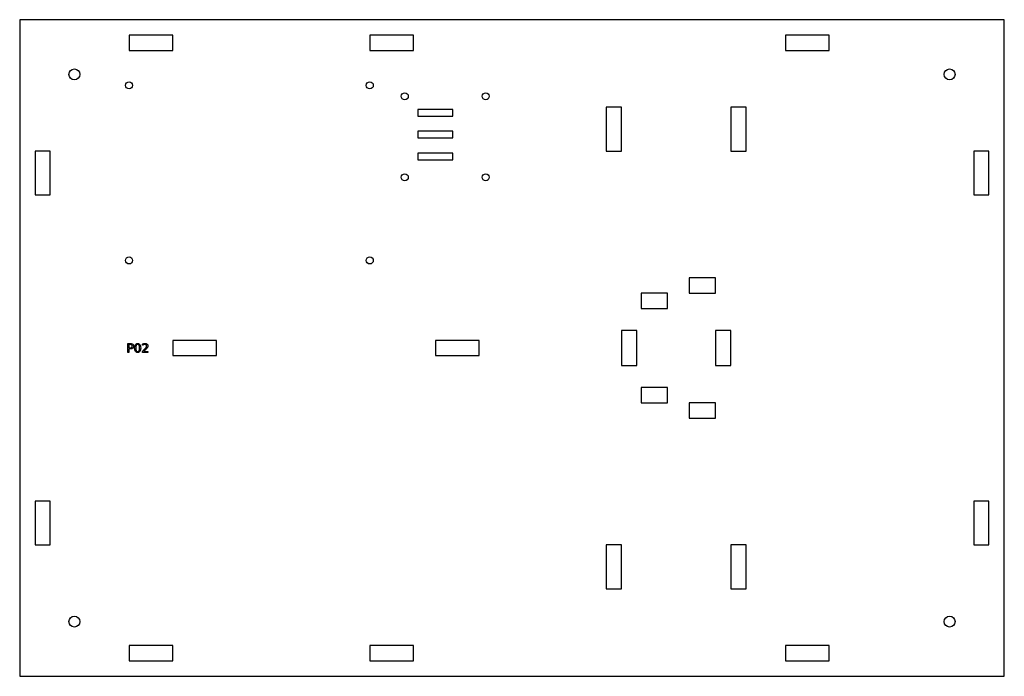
# Model space of a CAD drawing. Header units: millimetres. Extents: x 0 to 450, y 0 to 300.
import ezdxf

# ---------------------------------------------------------------- set-up
doc = ezdxf.new("R2010")
doc.units = ezdxf.units.MM
doc.layers.add('CUT', color=1, linetype='Continuous')
doc.layers.add('LABELS', color=3, linetype='Continuous')

msp = doc.modelspace()

# ---------------------------------------------------------------- linework, layer by layer
at = {"layer": 'CUT'}
for points in [[(0, 0), (450, 0), (450, 300), (0, 300)], [(50, 286), (70, 286), (70, 293), (50, 293)], [(160, 286), (180, 286), (180, 293), (160, 293)], [(350, 286), (370, 286), (370, 293), (350, 293)], [(182, 256), (198, 256), (198, 259), (182, 259)], [(268, 240), (275, 240), (275, 260), (268, 260)], [(325, 240), (332, 240), (332, 260), (325, 260)], [(182, 246), (198, 246), (198, 249), (182, 249)], [(7, 220), (14, 220), (14, 240), (7, 240)], [(182, 236), (198, 236), (198, 239), (182, 239)], [(436, 220), (443, 220), (443, 240), (436, 240)], [(306, 175), (318, 175), (318, 182), (306, 182)], [(284, 168), (296, 168), (296, 175), (284, 175)], [(275, 142), (282, 142), (282, 158), (275, 158)], [(318, 142), (325, 142), (325, 158), (318, 158)], [(70, 146.5), (90, 146.5), (90, 153.5), (70, 153.5)], [(190, 146.5), (210, 146.5), (210, 153.5), (190, 153.5)], [(284, 125), (296, 125), (296, 132), (284, 132)], [(306, 118), (318, 118), (318, 125), (306, 125)], [(7, 60), (14, 60), (14, 80), (7, 80)], [(436, 60), (443, 60), (443, 80), (436, 80)], [(268, 40), (275, 40), (275, 60), (268, 60)], [(325, 40), (332, 40), (332, 60), (325, 60)], [(50, 7), (70, 7), (70, 14), (50, 14)], [(160, 7), (180, 7), (180, 14), (160, 14)], [(350, 7), (370, 7), (370, 14), (350, 14)]]:
    msp.add_lwpolyline(points, close=True, dxfattribs=at)
for centre, radius in [((25, 275), 2.5), ((425, 275), 2.5), ((50, 270), 1.6), ((160, 270), 1.6), ((176, 265), 1.6), ((213, 265), 1.6), ((176, 228), 1.6), ((213, 228), 1.6), ((50, 190), 1.6), ((160, 190), 1.6), ((25, 25), 2.5), ((425, 25), 2.5)]:
    msp.add_circle(centre, radius, dxfattribs=at)
at = {"layer": 'LABELS'}
for points in [[(49.4, 152), (50.62, 152), (50.94, 151.98), (51.21, 151.92), (51.44, 151.83), (51.64, 151.7), (51.79, 151.53), (51.9, 151.32), (51.96, 151.08), (51.98, 150.81), (51.96, 150.53), (51.9, 150.29), (51.79, 150.08), (51.64, 149.91), (51.44, 149.78), (51.21, 149.68), (50.94, 149.63), (50.62, 149.61), (49.94, 149.61), (49.94, 148), (49.4, 148), (49.4, 152)], [(49.94, 151.56), (49.94, 150.05), (50.62, 150.05), (50.8, 150.06), (50.96, 150.1), (51.09, 150.16), (51.2, 150.25), (51.29, 150.36), (51.36, 150.48), (51.4, 150.63), (51.41, 150.81), (51.4, 150.97), (51.36, 151.12), (51.29, 151.25), (51.2, 151.36), (51.09, 151.45), (50.96, 151.51), (50.8, 151.54), (50.62, 151.56), (49.94, 151.56)], [(53.91, 152.07), (54.23, 152.04), (54.51, 151.94), (54.74, 151.77), (54.94, 151.54), (55.1, 151.24), (55.21, 150.89), (55.27, 150.47), (55.3, 150), (55.27, 149.52), (55.21, 149.11), (55.1, 148.75), (54.94, 148.45), (54.74, 148.22), (54.51, 148.06), (54.23, 147.96), (53.91, 147.92), (53.6, 147.96), (53.32, 148.06), (53.08, 148.22), (52.89, 148.45), (52.73, 148.75), (52.62, 149.11), (52.55, 149.52), (52.53, 150), (52.55, 150.47), (52.62, 150.89), (52.73, 151.24), (52.89, 151.54), (53.08, 151.77), (53.32, 151.94), (53.6, 152.04), (53.91, 152.07)], [(53.91, 151.64), (53.72, 151.62), (53.55, 151.54), (53.4, 151.41), (53.28, 151.23), (53.19, 151), (53.13, 150.72), (53.09, 150.38), (53.07, 150), (53.09, 149.61), (53.13, 149.28), (53.19, 148.99), (53.28, 148.76), (53.4, 148.58), (53.55, 148.45), (53.72, 148.38), (53.91, 148.35), (54.11, 148.38), (54.28, 148.45), (54.43, 148.58), (54.54, 148.76), (54.64, 148.99), (54.7, 149.28), (54.74, 149.61), (54.75, 150), (54.74, 150.38), (54.7, 150.72), (54.64, 151), (54.54, 151.23), (54.43, 151.41), (54.28, 151.54), (54.11, 151.62), (53.91, 151.64)], [(56.71, 148.46), (58.6, 148.46), (58.6, 148), (56.06, 148), (56.06, 148.46), (56.23, 148.63), (56.43, 148.83), (56.65, 149.06), (56.9, 149.31), (57.14, 149.56), (57.33, 149.75), (57.48, 149.9), (57.57, 150), (57.69, 150.14), (57.79, 150.27), (57.87, 150.39), (57.93, 150.5), (57.98, 150.6), (58.01, 150.7), (58.03, 150.8), (58.04, 150.9), (58.02, 151.05), (57.98, 151.19), (57.91, 151.31), (57.81, 151.42), (57.69, 151.5), (57.55, 151.57), (57.4, 151.6), (57.23, 151.62), (57.1, 151.61), (56.97, 151.59), (56.83, 151.57), (56.69, 151.53), (56.55, 151.48), (56.4, 151.42), (56.25, 151.34), (56.09, 151.26), (56.09, 151.81), (56.25, 151.87), (56.4, 151.92), (56.55, 151.97), (56.7, 152.01), (56.84, 152.03), (56.97, 152.06), (57.1, 152.07), (57.22, 152.07), (57.51, 152.05), (57.78, 151.99), (58.01, 151.9), (58.21, 151.76), (58.37, 151.59), (58.49, 151.4), (58.56, 151.18), (58.58, 150.93), (58.57, 150.81), (58.56, 150.69), (58.53, 150.58), (58.49, 150.46), (58.43, 150.35), (58.36, 150.22), (58.26, 150.09), (58.15, 149.94), (58.1, 149.89), (58.01, 149.79), (57.89, 149.66), (57.73, 149.49), (57.53, 149.29), (57.29, 149.05), (57.02, 148.77), (56.71, 148.46)]]:
    msp.add_lwpolyline(points, close=True, dxfattribs=at)

doc.saveas('drawing.dxf')
